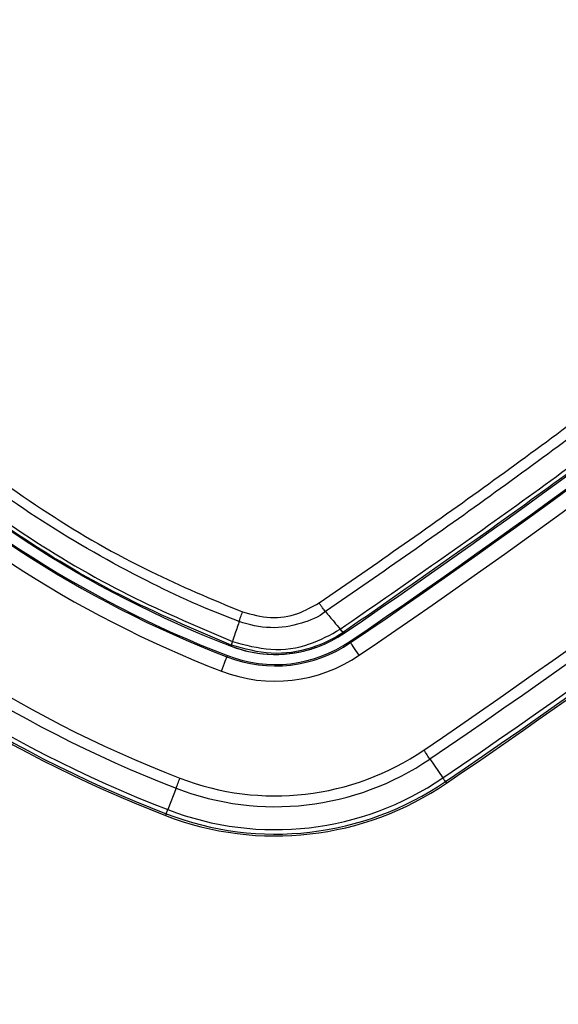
# Model space of a CAD drawing. Header units: millimetres. Extents: x 36407 to 443956, y 6043 to 409364.
# Tile 29 of 73: x 89956 to 91717, y 239647 to 242867. Entities that reach past the tile are written whole.
import ezdxf

# ---------------------------------------------------------------- set-up
doc = ezdxf.new("R2010")
doc.units = ezdxf.units.MM
doc.header["$LTSCALE"] = 50
doc.layers.add('COMPONENT_GEOMETRY', color=7, linetype='Continuous')
doc.styles.add('SLDTEXTSTYLE0', font='TXT', dxfattribs={"width": 0.75})
doc.dimstyles.new('SLDDIMSTYLE1', dxfattribs={"dimtxt": 2500, "dimasz": 165.1, "dimexe": 0, "dimexo": 0.0625, "dimgap": 625, "dimtad": 0, "dimtih": 1, "dimtoh": 1, "dimdec": 0, "dimrnd": 1e-09, "dimzin": 12, "dimdsep": 46, "dimtxsty": 'SLDTEXTSTYLE0', "dimsah": 1, "dimcen": 0.09, "dimadec": 0, "dimazin": 3, "dimtfac": 1, "dimtdec": 0, "dimtofl": 0, "dimtmove": 0, "dimatfit": 3, "dimfxl": 1, "dimfrac": 2, "dimtolj": 1, "dimtzin": 12, "dimarcsym": 0})

# ---------------------------------------------------------------- blocks, each defined once
blk = doc.blocks.new('_D_3')
at = {"layer": 'COMPONENT_GEOMETRY', "color": 7}
for p, q in [((240160.5, 319828.1), (240160.5, 202242)), ((85724.7, 242893.1), (85724.7, 202242)), ((157017.3, 206001.4), (156255.5, 206001.4)), ((156255.5, 206001.4), (156255.5, 202032.7)), ((168868, 206001.4), (169629.7, 206001.4)), ((169629.7, 206001.4), (169629.7, 202032.7)), ((85724.7, 202400.7), (155016.4, 202400.7)), ((240160.5, 202400.7), (170868.8, 202400.7)), ((156255.5, 202032.7), (157017.3, 202032.7)), ((169629.7, 202032.7), (168868, 202032.7))]:
    blk.add_line(p, q, dxfattribs=at)
for points in [[(85724.7, 202400.7), (85889.8, 202375.3), (85889.8, 202426.1)], [(240160.5, 202400.7), (239995.4, 202426.1), (239995.4, 202375.3)]]:
    blk.add_solid(points, dxfattribs=at)
at = {"layer": 'COMPONENT_GEOMETRY', "color": 7, "char_height": 2500, "attachment_point": 1, "style": 'SLDTEXTSTYLE0'}
for s, insert in [('10\'1.60"', (157017.3, 205255.3)), ('3089', (159248.2, 201514.9))]:
    blk.add_mtext(s, dxfattribs=dict(at, insert=insert))

msp = doc.modelspace()

# ---------------------------------------------------------------- linework, layer by layer
at = {"color": 7, "linetype": 'Continuous', "lineweight": 25}
for p, q in [((91003.85, 240873.42), (91004.05, 240873.56)), ((91014.51, 240863.63), (91014.29, 240863.48)), ((91014.51, 240863.63), (91016.6, 240860.57)), ((90648.26, 240821.19), (90647.04, 240818.03)), ((90648.26, 240821.19), (90647.95, 240821.31)), ((90651.54, 240833.69), (90651.54, 240833.69)), ((90651.54, 240833.69), (90651.99, 240833.52)), ((91035.28, 240833.15), (91037.75, 240829.53)), ((90635.07, 240787.08), (90633.49, 240783)), ((91297.1, 240449.01), (91339.36, 240387)), ((91347.59, 240374.92), (91351.07, 240369.82)), ((90467.39, 240353.5), (90440.32, 240283.5)), ((90435.05, 240269.87), (90432.83, 240264.12))]:
    msp.add_line(p, q, dxfattribs=at)
at = {"color": 7, "linetype": 'Continuous', "lineweight": 25, "flags": 128}
for points in [[(90673.52, 240899.09), (90674.59, 240902.21), (90675.77, 240905.61), (90677.06, 240909.25), (90678.44, 240913.09), (90679.91, 240917.12), (90681.46, 240921.29), (90683.06, 240925.56), (90684.7, 240929.9)], [(91065.9, 240788.22), (91060.47, 240796.19), (91055.24, 240803.87), (91050.41, 240810.95), (91046.17, 240817.18), (91042.66, 240822.32), (91040.03, 240826.18), (91038.37, 240828.62), (91037.75, 240829.53)], [(90615.46, 240736.37), (90618.94, 240745.37), (90622.29, 240754.03), (90625.38, 240762.02), (90628.1, 240769.06), (90630.35, 240774.86), (90632.03, 240779.22), (90633.1, 240781.96), (90633.49, 240783)], [(91297.1, 240449.01), (91295.05, 240452.01), (91292.83, 240455.27), (91290.46, 240458.75), (91287.96, 240462.41), (91285.36, 240466.23), (91282.68, 240470.16), (91279.94, 240474.17), (91277.18, 240478.22)], [(90467.39, 240353.5), (90468.7, 240356.89), (90470.13, 240360.56), (90471.64, 240364.49), (90473.24, 240368.63), (90474.91, 240372.94), (90476.63, 240377.38), (90478.38, 240381.9), (90480.15, 240386.47)], [(91339.36, 240387), (91341.14, 240384.39), (91342.73, 240382.06), (91344.11, 240380.03), (91345.27, 240378.32), (91346.21, 240376.94), (91346.91, 240375.91), (91347.38, 240375.24), (91347.59, 240374.92)], [(90435.05, 240269.87), (90435.19, 240270.23), (90435.49, 240270.99), (90435.94, 240272.16), (90436.54, 240273.71), (90437.28, 240275.64), (90438.17, 240277.93), (90439.19, 240280.56), (90440.32, 240283.5)]]:
    msp.add_lwpolyline(points, dxfattribs=at)
at = {"color": 7, "linetype": 'Continuous', "lineweight": 25}
for centre, radius, start, end in [((90724.72, 242956.63), 5000, 65.6403, 24.3597), ((90724.72, 242956.63), 4900, 66.0814, 23.9186), ((90724.72, 242956.63), 3750, 91.69334, 358.30666), ((90724.72, 242956.63), 3745.57, 91.6649, 358.3351), ((90724.72, 242956.63), 3695.6, 92.38945, 357.61055), ((76134.45, 262696.25), 26424.89, 304.276455, 314.280917), ((76134.45, 262696.25), 26458.07, 304.276455, 314.280917), ((76134.45, 262696.25), 26462.45, 304.276455, 314.280917), ((76134.45, 262696.25), 26512.44, 304.276455, 314.280917), ((76134.45, 262696.25), 26887.6, 304.276455, 314.280917), ((76134.45, 262696.25), 26922.95, 304.276455, 314.280917), ((76134.45, 262696.25), 26998, 304.276455, 314.280917), ((76134.45, 262696.25), 27012.61, 304.276455, 314.280917), ((91946.69, 244178.6), 3603.13, 201.14317, 248.85683), ((91946.69, 244178.6), 3690.68, 201.14317, 248.85683), ((91946.69, 244178.6), 3640.68, 201.14317, 248.85683), ((91946.69, 244178.6), 3636.3, 201.14317, 248.85683), ((76134.45, 262696.25), 27018.78, 304.276455, 312.583562), ((91946.69, 244178.6), 4101.18, 201.14317, 248.85683), ((91946.69, 244178.6), 4065.83, 201.14317, 248.85683), ((91946.69, 244178.6), 4197.01, 201.14317, 248.85683), ((91946.69, 244178.6), 4190.84, 201.14317, 248.85683), ((91946.69, 244178.6), 4176.23, 201.14317, 248.85683), ((90791.32, 241191.1), 400, 248.85683, 304.27645), ((91027.86, 240888.17), 27.94, 211.54304, 241.46424), ((90791.32, 241191.1), 437.56, 248.85683, 304.27645), ((90791.32, 241191.1), 433.18, 248.85683, 304.27645), ((90791.32, 241191.1), 400, 248.85683, 289.60315), ((90713.89, 240808.08), 66.93, 157.66475, 168.70823), ((90791.32, 241191.1), 487.55, 248.85683, 304.27645), ((90791.32, 241191.1), 862.7, 248.85683, 304.27645), ((90791.32, 241191.1), 898.06, 248.85683, 304.27645), ((90791.32, 241191.1), 993.89, 248.85683, 304.27645), ((90791.32, 241191.1), 987.72, 248.85683, 304.27645), ((90791.32, 241191.1), 973.1, 248.85683, 304.27645)]:
    msp.add_arc(centre, radius, start, end, dxfattribs=at)
for points, knots in [([(90934.85, 240959.43), (91027.73, 241023.55), (91306.46, 241215.97), (91764.3, 241547.47), (92316.63, 241968.11), (92870.05, 242413.21), (93423.7, 242884.2), (93966.24, 243369.92), (94316.95, 243706.42), (94492.3, 243874.68)], [0, 0, 0, 0, 0.07372119, 0.22124195, 0.36876252, 0.52624752, 0.68373236, 0.84186619, 1, 1, 1, 1]), ([(94516.98, 243849.02), (94341.45, 243680.6), (93990.39, 243343.77), (93447.3, 242857.6), (92893.07, 242386.2), (92339.06, 241940.72), (91786.13, 241519.74), (91327.79, 241187.99), (91048.75, 240995.44), (90955.77, 240931.28)], [0, 0, 0, 0, 0.1581341, 0.3162683, 0.4737536, 0.6312391, 0.7787593, 0.9262795, 1, 1, 1, 1]), ([(91004.05, 240873.56), (91203.34, 241012.17), (91601.94, 241289.39), (92185.31, 241725.79), (92757.08, 242176.59), (93303.79, 242632.68), (93826.56, 243092.92), (94243.21, 243478.06), (94487.83, 243714.66), (94569.34, 243793.5)], [0, 0, 0, 0, 0.1582149, 0.3164296, 0.4740077, 0.6315856, 0.778967, 0.9263484, 1, 1, 1, 1]), ([(94579.01, 243782.8), (94497.52, 243703.99), (94252.96, 243467.45), (93836.41, 243082.41), (93313.76, 242622.3), (92767.18, 242166.33), (92195.53, 241715.65), (91612.28, 241279.36), (91213.77, 241002.21), (91014.51, 240863.63)], [0, 0, 0, 0, 0.0736506, 0.2210303, 0.3684101, 0.5259878, 0.6835656, 0.8417827, 1, 1, 1, 1]), ([(90673.52, 240899.09), (90673.52, 240899.09), (90569.71, 240936.84), (90350.31, 241036.93), (90026.58, 241220.33), (89709.87, 241451.92), (89420.36, 241716.64), (89163.12, 242012.92), (88940.38, 242335.7), (88777.98, 242636.76), (88696.4, 242830.76), (88667.18, 242905.43), (88667.18, 242905.43)], [0, 0, 0, 0, 0.00000106, 0.113448, 0.24733718, 0.38165267, 0.51553933, 0.64943132, 0.78375213, 0.9176468, 0.99999889, 1, 1, 1, 1]), ([(88697.99, 242916.61), (88727.99, 242843.12), (88806.75, 242650.15), (88968.58, 242352.43), (89188.75, 242032.58), (89443.58, 241739.25), (89730.17, 241476.85), (90044.21, 241248.53), (90363.55, 241063.65), (90583.72, 240971.96), (90684.7, 240929.9)], [0, 0, 0, 0, 0.0823547, 0.2162488, 0.3505699, 0.4844612, 0.6183469, 0.7526626, 0.8865511, 1, 1, 1, 1]), ([(90647.95, 240821.31), (90525.37, 240873.33), (90279.82, 240977.54), (89936.32, 241184.17), (89633.86, 241411.12), (89380.31, 241647), (89151.3, 241900.7), (88937.83, 242190.65), (88740.02, 242523.81), (88639.56, 242761.29), (88589.4, 242879.86)], [0, 0, 0, 0, 0.133261, 0.26693941, 0.40019785, 0.51122982, 0.61309845, 0.74193845, 0.87115774, 1, 1, 1, 1]), ([(88601.78, 242883.44), (88651.73, 242765.38), (88751.76, 242528.9), (88948.73, 242197.15), (89161.28, 241908.43), (89389.3, 241655.83), (89641.74, 241420.98), (89942.91, 241195), (90284.96, 240989.25), (90529.47, 240885.49), (90651.54, 240833.69)], [0, 0, 0, 0, 0.12884757, 0.25807219, 0.3869173, 0.4887719, 0.59978831, 0.73305121, 0.86673431, 1, 1, 1, 1]), ([(90684.7, 240929.9), (90714.8, 240921.75), (90774.25, 240905.66), (90863.35, 240919), (90912.26, 240946.65), (90934.85, 240959.43)], [0, 0, 0, 0, 0.3554814, 0.7022022, 1, 1, 1, 1]), ([(90955.77, 240931.28), (90954.25, 240933.15), (90951.2, 240936.9), (90945.95, 240943.83), (90940.44, 240951.39), (90936.72, 240956.75), (90934.85, 240959.43)], [0, 0, 0, 0, 0.2499767, 0.4999684, 0.7499915, 1, 1, 1, 1]), ([(90955.77, 240931.28), (90955.77, 240931.27), (90932.91, 240912.98), (90873.28, 240887.97), (90775.31, 240872.02), (90706.34, 240887.16), (90673.52, 240899.09), (90673.52, 240899.09)], [0, 0, 0, 0, 0.0000057, 0.2979856, 0.6446864, 0.9999895, 1, 1, 1, 1]), ([(90955.77, 240931.28), (90965.18, 240919.96), (90981.21, 240900.68), (90997.23, 240881.39), (91003.85, 240873.42)], [0, 0, 0, 0, 0.5869435, 1, 1, 1, 1]), ([(90673.52, 240899.09), (90672.68, 240896.57), (90666.89, 240879.36), (90659.57, 240857.57), (90653.08, 240838.29), (90651.54, 240833.69)], [0, 0, 0, 0, 0.1156206, 0.7891362, 1, 1, 1, 1]), ([(91014.29, 240863.48), (91014.09, 240863.34), (90982.16, 240841.6), (90906.56, 240805.32), (90777.52, 240785.31), (90691.35, 240809.23), (90648.26, 240821.19)], [0, 0, 0, 0, 0.0018446, 0.3039484, 0.6519792, 1, 1, 1, 1]), ([(90651.99, 240833.52), (90693.35, 240822.1), (90776.1, 240799.27), (90901.57, 240816.55), (90971.39, 240855.38), (91003.85, 240873.43)], [0, 0, 0, 0, 0.3484709, 0.6971502, 1, 1, 1, 1]), ([(91014.29, 240863.48), (91013.44, 240863.78), (91012.49, 240864.12), (91010.03, 240866.51), (91008.02, 240868.57), (91005.66, 240871.31), (91003.85, 240873.43)], [0, 0, 0, 0, 0.4990795, 0.5564709, 0.6591753, 1, 1, 1, 1]), ([(90651.54, 240833.69), (90650.42, 240830.34), (90648.41, 240824.31), (90647.83, 240821.67), (90647.93, 240821.37), (90647.95, 240821.31)], [0, 0, 0, 0, 0.4992342, 0.8969581, 1, 1, 1, 1])]:
    msp.add_open_spline(points, degree=3, knots=knots, dxfattribs=at)

# ---------------------------------------------------------------- dimensions: what is measured, and where the dimension line sits
at = {"layer": 'COMPONENT_GEOMETRY', "color": 7}
dim = msp.add_linear_dim(base=(85724.72, 202400.71), p1=(240160.49, 319891.58), p2=(85724.72, 242956.63), dimstyle='SLDDIMSTYLE1', dxfattribs=at)
dim.commit()
dim.dimension.update_dxf_attribs({"geometry": '_D_3', "text_midpoint": (162942.6, 202400.71), "dimtype": 160})

doc.saveas('drawing.dxf')
